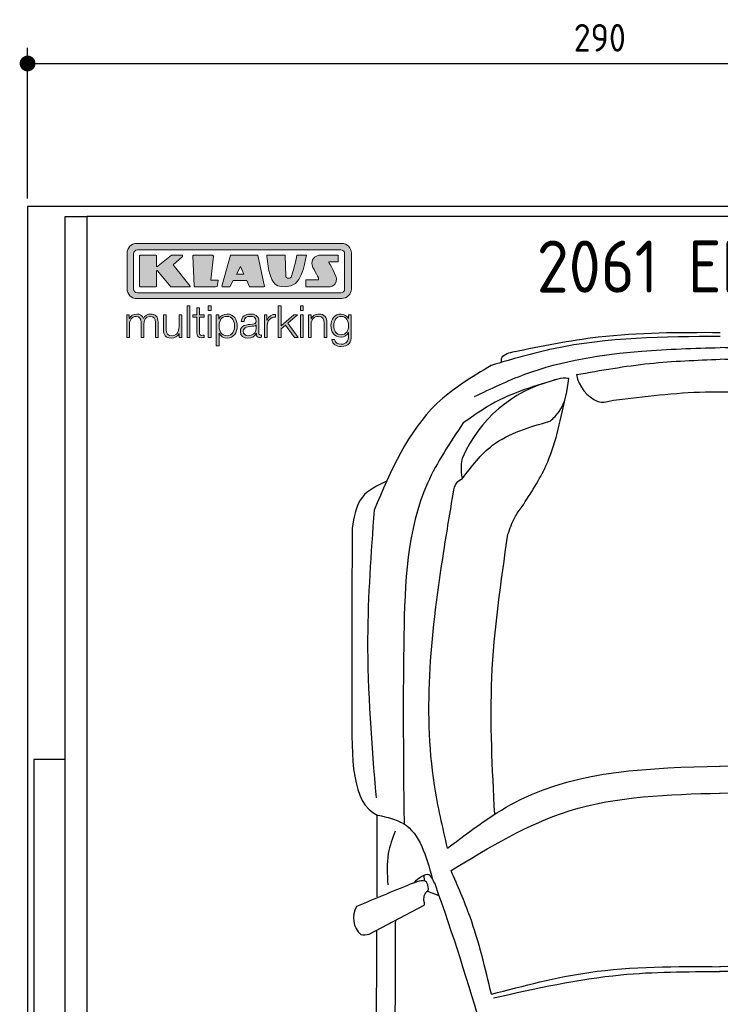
# Model space of a CAD drawing. Header units: millimetres. Extents: x -20 to 3411, y -1009 to 5673.
# Tile 2 of 3: x -20 to 1755, y 3179 to 5673. Entities that reach past the tile are written whole.
import ezdxf

# ---------------------------------------------------------------- set-up
doc = ezdxf.new("R2010")
doc.units = ezdxf.units.MM
for name, color, linetype in [('4', 3, 'Continuous'), ('5', 3, 'Continuous'), ('Car', 10, 'Continuous'), ('Logo', 7, 'Continuous')]:
    doc.layers.add(name, color=color, linetype=linetype)
doc.styles.get("Standard").update_dxf_attribs({"font": 'ISOCP.SHX'})
doc.dimstyles.new('GEN-ISO', dxfattribs={"dimscale": 20, "dimtxt": 3.5, "dimasz": 2, "dimexe": 2, "dimexo": 1, "dimgap": 1.5, "dimtad": 1, "dimdec": 1, "dimdsep": 46, "dimtxsty": 'STANDARD', "dimblk": 'PUNKT', "dimcen": 2, "dimclrd": 256, "dimclre": 256, "dimclrt": 2, "dimadec": 0, "dimazin": 0, "dimtp": 0.1, "dimtm": 0.1, "dimtfac": 0.71, "dimtdec": 1, "dimtmove": 2, "dimatfit": 3, "dimldrblk": 'PUNKT', "dimfxl": 1, "dimtolj": 1, "dimarcsym": 0})

# ---------------------------------------------------------------- blocks, each defined once
blk = doc.blocks.new('PUNKT')
at = {"layer": '4', "color": 0, "linetype": 'ByBlock'}
blk.add_line((-0.5, 0), (-1, 0), dxfattribs=at)
at = {"layer": '4', "color": 0, "linetype": 'ByBlock', "const_width": 0.5}
blk.add_lwpolyline([(-0.25, 0, 1), (0.25, 0, 1)], format="xyb", close=True, dxfattribs=at)
blk = doc.blocks.new('*D3')
at = {"layer": '5', "lineweight": -2}
for p, q in [((0, 5220), (0, 5602.1)), ((2900, 5220), (2900, 5602.1)), ((40, 5562.1), (2860, 5562.1))]:
    blk.add_line(p, q, dxfattribs=at)
at = {"layer": 'DEFPOINTS', "color": 0}
for p in [(2900, 5562.1), (0, 5200), (2900, 5200)]:
    blk.add_point(p, dxfattribs=at)
at = {"layer": '5', "lineweight": -2, "xscale": 40, "yscale": 40, "zscale": 40, "rotation": 180}
blk.add_blockref('PUNKT', (0, 5562.1), dxfattribs=at)
at = {"layer": '5', "lineweight": -2, "xscale": 40, "yscale": 40, "zscale": 40}
blk.add_blockref('PUNKT', (2900, 5562.1), dxfattribs=at)
at = {"layer": '5', "color": 2, "insert": (1450, 5627.1), "char_height": 70, "attachment_point": 5}
blk.add_mtext('290', dxfattribs=at)
blk = doc.blocks.new('KLAUS')
at = {"layer": 'Logo'}
h = blk.add_hatch(color=8, dxfattribs=at)
h.dxf.hatch_style = 2
edge = h.paths.add_edge_path()
edge.add_spline(control_points=[(3.6, 29.09), (2.88, 29.09), (2.3, 28.51), (2.3, 27.8), (2.3, 27.8), (2.3, 16.11), (2.3, 16.11), (2.3, 15.39), (2.88, 14.81), (3.6, 14.81), (3.6, 14.81), (71.16, 14.81), (71.16, 14.81), (71.88, 14.81), (72.46, 15.39), (72.46, 16.11), (72.46, 16.11), (72.46, 27.8), (72.46, 27.8), (72.46, 28.51), (71.88, 29.09), (71.16, 29.09), (71.16, 29.09), (3.6, 29.09), (3.6, 29.09), (3.6, 29.09), (3.6, 29.09), (3.6, 29.09)], knot_values=[0, 0, 0, 0, 1, 1, 1, 2, 2, 2, 3, 3, 3, 4, 4, 4, 5, 5, 5, 6, 6, 6, 7, 7, 7, 8, 8, 8, 9, 9, 9, 9], degree=3, periodic=0)
edge = h.paths.add_edge_path()
edge.add_spline(control_points=[(3.35, 31.23), (3.35, 31.23), (71.47, 31.23), (71.47, 31.23), (73.26, 31.23), (74.71, 29.77), (74.71, 27.99), (74.71, 27.99), (74.71, 16.17), (74.71, 16.17), (74.71, 14.38), (73.26, 12.93), (71.47, 12.93), (71.47, 12.93), (3.35, 12.93), (3.35, 12.93), (1.56, 12.93), (0.11, 14.38), (0.11, 16.17), (0.11, 16.17), (0.11, 27.99), (0.11, 27.99), (0.11, 29.77), (1.56, 31.23), (3.35, 31.23), (3.35, 31.23), (3.35, 31.23), (3.35, 31.23)], knot_values=[0, 0, 0, 0, 1, 1, 1, 2, 2, 2, 3, 3, 3, 4, 4, 4, 5, 5, 5, 6, 6, 6, 7, 7, 7, 8, 8, 8, 9, 9, 9, 9], degree=3, periodic=0)
h = blk.add_hatch(color=8, dxfattribs=at)
h.dxf.hatch_style = 2
edge = h.paths.add_edge_path()
edge.add_spline(control_points=[(4.5, 27.33), (4.5, 27.33), (9.7, 27.33), (9.7, 27.33), (9.84, 27.33), (9.96, 27.22), (9.96, 27.08), (9.96, 27.08), (9.96, 23.69), (9.96, 23.69), (9.96, 23.69), (9.94, 23.64), (10.04, 23.59), (10.14, 23.53), (10.2, 23.57), (10.2, 23.57), (10.2, 23.57), (10.51, 23.75), (10.51, 23.75), (10.51, 23.75), (14.94, 27.33), (14.94, 27.33), (14.94, 27.33), (18.41, 27.33), (18.41, 27.33), (18.41, 27.33), (18.49, 27.33), (18.56, 27.2), (18.65, 27.04), (18.53, 26.91), (18.53, 26.91), (18.53, 26.91), (15.49, 24.11), (15.49, 24.11), (15.49, 24.11), (21.14, 17.06), (21.14, 17.06), (21.14, 17.06), (21.13, 16.91), (21.13, 16.91), (21.08, 16.84), (20.99, 16.82), (20.99, 16.82), (20.99, 16.82), (14.7, 16.82), (14.7, 16.82), (14.7, 16.82), (10.26, 22.17), (10.26, 22.17), (10.26, 22.17), (10.19, 22.24), (10.08, 22.21), (9.97, 22.18), (9.96, 22.11), (9.96, 22.11), (9.96, 22.11), (9.96, 17.08), (9.96, 17.08), (9.96, 16.94), (9.84, 16.82), (9.7, 16.82), (9.7, 16.82), (4.5, 16.82), (4.5, 16.82), (4.36, 16.82), (4.25, 16.94), (4.25, 17.08), (4.25, 17.08), (4.25, 27.08), (4.25, 27.08), (4.25, 27.22), (4.36, 27.33), (4.5, 27.33), (4.5, 27.33), (4.5, 27.33), (4.5, 27.33)], knot_values=[0, 0, 0, 0, 1, 1, 1, 2, 2, 2, 3, 3, 3, 4, 4, 4, 5, 5, 5, 6, 6, 6, 7, 7, 7, 8, 8, 8, 9, 9, 9, 10, 10, 10, 11, 11, 11, 12, 12, 12, 13, 13, 13, 14, 14, 14, 15, 15, 15, 16, 16, 16, 17, 17, 17, 18, 18, 18, 19, 19, 19, 20, 20, 20, 21, 21, 21, 22, 22, 22, 23, 23, 23, 24, 24, 24, 25, 25, 25, 25], degree=3, periodic=0)
h = blk.add_hatch(color=8, dxfattribs=at)
h.dxf.hatch_style = 2
h.paths.add_polyline_path([(22.42, 17.06), (21.97, 27.15), (22.24, 27.33), (28.55, 27.33), (28.86, 26.97), (28.01, 19.08), (30.26, 19.07), (30.44, 18.95), (30.08, 16.95), (29.49, 16.82), (22.6, 16.82)])
h = blk.add_hatch(color=8, dxfattribs=at)
h.paths.add_polyline_path([(36.52, 21.01), (38.93, 21.01), (37.87, 23.57)])
h.paths.add_polyline_path([(34.52, 27.33), (43.65, 27.33), (45.76, 16.94), (45.57, 16.82), (40.83, 16.82), (39.89, 18.95), (35.42, 18.95), (34.27, 16.82), (31.78, 16.82), (31.66, 17)])
h = blk.add_hatch(color=8, dxfattribs=at)
h.dxf.hatch_style = 2
edge = h.paths.add_edge_path()
edge.add_spline(control_points=[(52.69, 27.32), (52.69, 27.32), (52.88, 20.14), (52.88, 20.14), (53.01, 19.89), (53.2, 19.77), (53.43, 19.71), (53.91, 19.59), (54.43, 19.57), (54.64, 20.03), (55.23, 21.34), (56.27, 25.45), (56.6, 27.33), (56.6, 27.33), (59.77, 27.33), (59.77, 27.33), (58.77, 23.9), (58.56, 16.82), (52.63, 16.76), (48.72, 16.72), (48.01, 19.35), (47.27, 22.24), (46.89, 23.68), (46.54, 27.33), (46.54, 27.33), (46.54, 27.33), (52.69, 27.32), (52.69, 27.32), (52.69, 27.32), (52.69, 27.32), (52.69, 27.32)], knot_values=[0, 0, 0, 0, 1, 1, 1, 2, 2, 2, 3, 3, 3, 4, 4, 4, 5, 5, 5, 6, 6, 6, 7, 7, 7, 8, 8, 8, 9, 9, 9, 10, 10, 10, 10], degree=3, periodic=0)
h = blk.add_hatch(color=8, dxfattribs=at)
h.dxf.hatch_style = 2
edge = h.paths.add_edge_path()
edge.add_spline(control_points=[(64.46, 27.33), (64.46, 27.33), (70.31, 27.33), (70.31, 27.33), (70.31, 26.52), (70.31, 26.02), (70.31, 25.12), (70.31, 25.12), (67.3, 25.12), (67.3, 25.12), (67.24, 25.04), (67.25, 25.11), (67.25, 24.91), (67.25, 24.88), (69.73, 20.38), (69.73, 19.57), (69.73, 16.4), (67.22, 16.81), (65.9, 16.82), (65.9, 16.82), (59.59, 16.82), (59.59, 16.82), (59.59, 17.76), (59.59, 18.23), (59.59, 19.14), (59.59, 19.14), (63.75, 19.14), (63.75, 19.14), (63.82, 19.22), (63.81, 19.11), (63.81, 19.31), (63.81, 20.32), (61.58, 23.06), (61.58, 24.63), (61.58, 26.33), (62.83, 27.34), (64.46, 27.33), (64.46, 27.33), (64.46, 27.33), (64.46, 27.33)], knot_values=[0, 0, 0, 0, 1, 1, 1, 2, 2, 2, 3, 3, 3, 4, 4, 4, 5, 5, 5, 6, 6, 6, 7, 7, 7, 8, 8, 8, 9, 9, 9, 10, 10, 10, 11, 11, 11, 12, 12, 12, 13, 13, 13, 13], degree=3, periodic=0)
h = blk.add_hatch(color=30, dxfattribs=at)
h.dxf.hatch_style = 2
h.paths.add_polyline_path([(20.07, 0), (20.99, 0), (20.99, 10.45), (20.07, 10.45)])
h = blk.add_hatch(color=30, dxfattribs=at)
h.dxf.hatch_style = 2
edge = h.paths.add_edge_path()
edge.add_spline(control_points=[(24.22, 9.82), (24.22, 9.82), (23.3, 9.82), (23.3, 9.82), (23.3, 9.82), (23.3, 7.55), (23.3, 7.55), (23.3, 7.55), (21.98, 7.55), (21.98, 7.55), (21.98, 7.55), (21.98, 6.78), (21.98, 6.78), (21.98, 6.78), (23.3, 6.78), (23.3, 6.78), (23.3, 6.78), (23.3, 1.61), (23.3, 1.61), (23.28, 0.32), (23.71, -0.09), (24.94, -0.09), (25.22, -0.09), (25.48, -0.06), (25.76, -0.06), (25.76, -0.06), (25.76, 0.73), (25.76, 0.73), (25.5, 0.7), (25.23, 0.69), (24.97, 0.69), (24.31, 0.73), (24.22, 1.08), (24.22, 1.68), (24.22, 1.68), (24.22, 6.78), (24.22, 6.78), (24.22, 6.78), (25.76, 6.78), (25.76, 6.78), (25.76, 6.78), (25.76, 7.55), (25.76, 7.55), (25.76, 7.55), (24.22, 7.55), (24.22, 7.55), (24.22, 7.55), (24.22, 9.82), (24.22, 9.82), (24.22, 9.82), (24.22, 9.82), (24.22, 9.82)], knot_values=[0, 0, 0, 0, 1, 1, 1, 2, 2, 2, 3, 3, 3, 4, 4, 4, 5, 5, 5, 6, 6, 6, 7, 7, 7, 8, 8, 8, 9, 9, 9, 10, 10, 10, 11, 11, 11, 12, 12, 12, 13, 13, 13, 14, 14, 14, 15, 15, 15, 16, 16, 16, 17, 17, 17, 17], degree=3, periodic=0)
h = blk.add_hatch(color=30, dxfattribs=at)
h.paths.add_polyline_path([(27.1, 0), (28.03, 0), (28.03, 7.55), (27.1, 7.55)])
h.paths.add_polyline_path([(27.1, 8.98), (28.03, 8.98), (28.03, 10.45), (27.1, 10.45)])
h = blk.add_hatch(color=30, dxfattribs=at)
h.dxf.hatch_style = 2
h.paths.add_polyline_path([(50.4, 0), (51.32, 0), (51.32, 2.87), (52.82, 4.11), (55.8, 0), (56.96, 0), (53.52, 4.76), (56.74, 7.55), (55.51, 7.55), (51.32, 3.89), (51.32, 10.45), (50.4, 10.45)])
h = blk.add_hatch(color=30, dxfattribs=at)
h.paths.add_polyline_path([(57.74, 0), (58.66, 0), (58.66, 7.55), (57.74, 7.55)])
h.paths.add_polyline_path([(57.74, 8.98), (58.66, 8.98), (58.66, 10.45), (57.74, 10.45)])
h = blk.add_hatch(color=30, dxfattribs=at)
h.dxf.hatch_style = 2
edge = h.paths.add_edge_path()
edge.add_spline(control_points=[(0, 0), (0, 0), (0.92, 0), (0.92, 0), (0.92, 0), (0.92, 4.22), (0.92, 4.22), (0.94, 5.8), (1.58, 7), (3.18, 7), (4.35, 7), (4.77, 6.15), (4.76, 5.12), (4.76, 5.12), (4.76, 0), (4.76, 0), (4.76, 0), (5.68, 0), (5.68, 0), (5.68, 0), (5.68, 4.27), (5.68, 4.27), (5.68, 5.68), (6.14, 7), (7.73, 7), (9.05, 7), (9.52, 6.32), (9.52, 5.08), (9.52, 5.08), (9.52, 0), (9.52, 0), (9.52, 0), (10.44, 0), (10.44, 0), (10.44, 0), (10.44, 5.12), (10.44, 5.12), (10.44, 6.91), (9.59, 7.77), (7.94, 7.77), (6.94, 7.77), (5.99, 7.29), (5.54, 6.3), (5.26, 7.29), (4.36, 7.77), (3.37, 7.77), (2.17, 7.77), (1.38, 7.19), (0.89, 6.28), (0.89, 6.28), (0.85, 6.28), (0.85, 6.28), (0.85, 6.28), (0.85, 7.55), (0.85, 7.55), (0.85, 7.55), (0, 7.55), (0, 7.55), (0, 7.55), (0, 0), (0, 0), (0, 0), (0, 0), (0, 0)], knot_values=[0, 0, 0, 0, 1, 1, 1, 2, 2, 2, 3, 3, 3, 4, 4, 4, 5, 5, 5, 6, 6, 6, 7, 7, 7, 8, 8, 8, 9, 9, 9, 10, 10, 10, 11, 11, 11, 12, 12, 12, 13, 13, 13, 14, 14, 14, 15, 15, 15, 16, 16, 16, 17, 17, 17, 18, 18, 18, 19, 19, 19, 20, 20, 20, 21, 21, 21, 21], degree=3, periodic=0)
h = blk.add_hatch(color=30, dxfattribs=at)
h.dxf.hatch_style = 2
edge = h.paths.add_edge_path()
edge.add_spline(control_points=[(18.31, 7.55), (18.31, 7.55), (17.39, 7.55), (17.39, 7.55), (17.39, 7.55), (17.39, 3.59), (17.39, 3.59), (17.39, 2.05), (16.7, 0.56), (15.12, 0.56), (13.66, 0.56), (13.15, 1.27), (13.1, 2.64), (13.1, 2.64), (13.1, 7.55), (13.1, 7.55), (13.1, 7.55), (12.18, 7.55), (12.18, 7.55), (12.18, 7.55), (12.18, 2.65), (12.18, 2.65), (12.18, 0.89), (12.93, -0.22), (14.83, -0.22), (15.96, -0.22), (16.95, 0.35), (17.44, 1.36), (17.44, 1.36), (17.47, 1.36), (17.47, 1.36), (17.47, 1.36), (17.47, 0), (17.47, 0), (17.47, 0), (18.31, 0), (18.31, 0), (18.31, 0), (18.31, 7.55), (18.31, 7.55), (18.31, 7.55), (18.31, 7.55), (18.31, 7.55)], knot_values=[0, 0, 0, 0, 1, 1, 1, 2, 2, 2, 3, 3, 3, 4, 4, 4, 5, 5, 5, 6, 6, 6, 7, 7, 7, 8, 8, 8, 9, 9, 9, 10, 10, 10, 11, 11, 11, 12, 12, 12, 13, 13, 13, 14, 14, 14, 14], degree=3, periodic=0)
h = blk.add_hatch(color=30, dxfattribs=at)
edge = h.paths.add_edge_path()
edge.add_spline(control_points=[(35.84, 3.78), (35.84, 2.21), (35.12, 0.56), (33.37, 0.56), (31.4, 0.56), (30.72, 2.21), (30.72, 3.78), (30.72, 5.49), (31.33, 7), (33.37, 7), (35.12, 7), (35.84, 5.34), (35.84, 3.78), (35.84, 3.78), (35.84, 3.78), (35.84, 3.78)], knot_values=[0, 0, 0, 0, 1, 1, 1, 2, 2, 2, 3, 3, 3, 4, 4, 4, 5, 5, 5, 5], degree=3, periodic=0)
edge = h.paths.add_edge_path()
edge.add_spline(control_points=[(29.79, -2.8), (29.79, -2.8), (30.72, -2.8), (30.72, -2.8), (30.72, -2.8), (30.72, 1.43), (30.72, 1.43), (30.72, 1.43), (30.74, 1.43), (30.74, 1.43), (31.14, 0.35), (32.24, -0.22), (33.37, -0.22), (35.66, -0.22), (36.76, 1.64), (36.76, 3.78), (36.76, 5.91), (35.66, 7.77), (33.37, 7.77), (32.15, 7.77), (31.1, 7.14), (30.67, 6.12), (30.67, 6.12), (30.64, 6.12), (30.64, 6.12), (30.64, 6.12), (30.64, 7.55), (30.64, 7.55), (30.64, 7.55), (29.79, 7.55), (29.79, 7.55), (29.79, 7.55), (29.79, -2.8), (29.79, -2.8), (29.79, -2.8), (29.79, -2.8), (29.79, -2.8)], knot_values=[0, 0, 0, 0, 1, 1, 1, 2, 2, 2, 3, 3, 3, 4, 4, 4, 5, 5, 5, 6, 6, 6, 7, 7, 7, 8, 8, 8, 9, 9, 9, 10, 10, 10, 11, 11, 11, 12, 12, 12, 12], degree=3, periodic=0)
h = blk.add_hatch(color=30, dxfattribs=at)
edge = h.paths.add_edge_path()
edge.add_spline(control_points=[(43.03, 2.93), (43.04, 1.45), (41.8, 0.56), (40.39, 0.56), (39.53, 0.56), (38.71, 1.13), (38.71, 2.05), (38.71, 3.53), (40.66, 3.51), (42.22, 3.79), (42.47, 3.84), (42.88, 3.91), (43, 4.13), (43, 4.13), (43.03, 4.13), (43.03, 4.13), (43.03, 4.13), (43.03, 2.93), (43.03, 2.93), (43.03, 2.93), (43.03, 2.93), (43.03, 2.93)], knot_values=[0, 0, 0, 0, 1, 1, 1, 2, 2, 2, 3, 3, 3, 4, 4, 4, 5, 5, 5, 6, 6, 6, 7, 7, 7, 7], degree=3, periodic=0)
edge = h.paths.add_edge_path()
edge.add_spline(control_points=[(39.03, 5.24), (39.06, 6.47), (39.91, 7), (41.05, 7), (42.14, 7), (43.03, 6.69), (43.03, 5.45), (43.03, 4.61), (42.6, 4.51), (41.84, 4.42), (39.85, 4.19), (37.79, 4.11), (37.79, 1.99), (37.79, 0.47), (38.93, -0.22), (40.32, -0.22), (41.77, -0.22), (42.43, 0.34), (43.07, 1.32), (43.07, 1.32), (43.1, 1.32), (43.1, 1.32), (43.1, 0.53), (43.25, 0), (44.19, 0), (44.43, 0), (44.58, 0.01), (44.79, 0.06), (44.79, 0.06), (44.79, 0.83), (44.79, 0.83), (44.71, 0.81), (44.6, 0.78), (44.49, 0.78), (44.13, 0.78), (43.95, 0.98), (43.95, 1.33), (43.95, 1.33), (43.95, 5.34), (43.95, 5.34), (43.95, 7.36), (42.5, 7.77), (41.17, 7.77), (39.44, 7.77), (38.2, 7.01), (38.11, 5.24), (38.11, 5.24), (39.03, 5.24), (39.03, 5.24), (39.03, 5.24), (39.03, 5.24), (39.03, 5.24)], knot_values=[0, 0, 0, 0, 1, 1, 1, 2, 2, 2, 3, 3, 3, 4, 4, 4, 5, 5, 5, 6, 6, 6, 7, 7, 7, 8, 8, 8, 9, 9, 9, 10, 10, 10, 11, 11, 11, 12, 12, 12, 13, 13, 13, 14, 14, 14, 15, 15, 15, 16, 16, 16, 17, 17, 17, 17], degree=3, periodic=0)
h = blk.add_hatch(color=30, dxfattribs=at)
h.dxf.hatch_style = 2
edge = h.paths.add_edge_path()
edge.add_spline(control_points=[(45.79, 0), (45.79, 0), (46.71, 0), (46.71, 0), (46.71, 0), (46.71, 4.03), (46.71, 4.03), (46.71, 5.59), (47.85, 6.82), (49.52, 6.73), (49.52, 6.73), (49.52, 7.66), (49.52, 7.66), (48.16, 7.72), (47.14, 7), (46.67, 5.78), (46.67, 5.78), (46.64, 5.78), (46.64, 5.78), (46.64, 5.78), (46.64, 7.55), (46.64, 7.55), (46.64, 7.55), (45.79, 7.55), (45.79, 7.55), (45.79, 7.55), (45.79, 0), (45.79, 0), (45.79, 0), (45.79, 0), (45.79, 0)], knot_values=[0, 0, 0, 0, 1, 1, 1, 2, 2, 2, 3, 3, 3, 4, 4, 4, 5, 5, 5, 6, 6, 6, 7, 7, 7, 8, 8, 8, 9, 9, 9, 10, 10, 10, 10], degree=3, periodic=0)
h = blk.add_hatch(color=30, dxfattribs=at)
h.dxf.hatch_style = 2
edge = h.paths.add_edge_path()
edge.add_spline(control_points=[(60.41, 0), (60.41, 0), (61.33, 0), (61.33, 0), (61.33, 0), (61.33, 4.41), (61.33, 4.41), (61.36, 5.89), (62.24, 7), (63.7, 7), (65.2, 7), (65.62, 6.02), (65.62, 4.71), (65.62, 4.71), (65.62, 0), (65.62, 0), (65.62, 0), (66.54, 0), (66.54, 0), (66.54, 0), (66.54, 4.86), (66.54, 4.86), (66.54, 6.66), (65.9, 7.77), (63.78, 7.77), (62.71, 7.77), (61.7, 7.16), (61.36, 6.25), (61.36, 6.25), (61.33, 6.25), (61.33, 6.25), (61.33, 6.25), (61.33, 7.55), (61.33, 7.55), (61.33, 7.55), (60.41, 7.55), (60.41, 7.55), (60.41, 7.55), (60.41, 0), (60.41, 0), (60.41, 0), (60.41, 0), (60.41, 0)], knot_values=[0, 0, 0, 0, 1, 1, 1, 2, 2, 2, 3, 3, 3, 4, 4, 4, 5, 5, 5, 6, 6, 6, 7, 7, 7, 8, 8, 8, 9, 9, 9, 10, 10, 10, 11, 11, 11, 12, 12, 12, 13, 13, 13, 14, 14, 14, 14], degree=3, periodic=0)
h = blk.add_hatch(color=30, dxfattribs=at)
edge = h.paths.add_edge_path()
edge.add_spline(control_points=[(71.32, 0.86), (69.62, 0.86), (68.83, 2.34), (68.83, 3.86), (68.83, 5.43), (69.56, 7), (71.32, 7), (73.06, 7), (73.75, 5.34), (73.75, 3.86), (73.75, 2.33), (72.91, 0.86), (71.32, 0.86), (71.32, 0.86), (71.32, 0.86), (71.32, 0.86)], knot_values=[0, 0, 0, 0, 1, 1, 1, 2, 2, 2, 3, 3, 3, 4, 4, 4, 5, 5, 5, 5], degree=3, periodic=0)
edge = h.paths.add_edge_path()
edge.add_spline(control_points=[(74.67, 7.55), (74.67, 7.55), (73.75, 7.55), (73.75, 7.55), (73.75, 7.55), (73.75, 6.25), (73.75, 6.25), (73.75, 6.25), (73.72, 6.25), (73.72, 6.25), (73.35, 7.09), (72.41, 7.77), (71.32, 7.77), (69.13, 7.77), (67.9, 6.05), (67.9, 3.97), (67.9, 1.82), (68.9, 0.09), (71.32, 0.09), (72.4, 0.09), (73.29, 0.72), (73.72, 1.64), (73.72, 1.64), (73.75, 1.64), (73.75, 1.64), (73.75, 1.64), (73.75, 0.61), (73.75, 0.61), (73.75, -1.23), (73.01, -2.24), (71.32, -2.24), (70.29, -2.24), (69.31, -1.85), (69.1, -0.73), (69.1, -0.73), (68.18, -0.73), (68.18, -0.73), (68.31, -2.34), (69.81, -3.02), (71.32, -3.02), (73.79, -3.02), (74.65, -1.64), (74.67, 0.61), (74.67, 0.61), (74.67, 7.55), (74.67, 7.55), (74.67, 7.55), (74.67, 7.55), (74.67, 7.55)], knot_values=[0, 0, 0, 0, 1, 1, 1, 2, 2, 2, 3, 3, 3, 4, 4, 4, 5, 5, 5, 6, 6, 6, 7, 7, 7, 8, 8, 8, 9, 9, 9, 10, 10, 10, 11, 11, 11, 12, 12, 12, 13, 13, 13, 14, 14, 14, 15, 15, 15, 16, 16, 16, 16], degree=3, periodic=0)
at = {"layer": 'Logo', "lineweight": 0}
for points in [[(22.42, 17.06), (21.97, 27.15), (22.24, 27.33), (28.55, 27.33), (28.86, 26.97), (28.01, 19.08), (30.26, 19.07), (30.44, 18.95), (30.08, 16.95), (29.49, 16.82), (22.6, 16.82), (22.42, 17.06), (22.42, 17.06)], [(34.52, 27.33), (43.65, 27.33), (45.76, 16.94), (45.57, 16.82), (40.83, 16.82), (39.89, 18.95), (35.42, 18.95), (34.27, 16.82), (31.78, 16.82), (31.66, 17), (34.52, 27.33), (34.52, 27.33)], [(36.52, 21.01), (38.93, 21.01), (37.87, 23.57), (36.52, 21.01), (36.52, 21.01)], [(20.07, 0), (20.99, 0), (20.99, 10.45), (20.07, 10.45), (20.07, 0), (20.07, 0)], [(27.1, 8.98), (28.03, 8.98), (28.03, 10.45), (27.1, 10.45), (27.1, 8.98), (27.1, 8.98)], [(50.4, 0), (51.32, 0), (51.32, 2.87), (52.82, 4.11), (55.8, 0), (56.96, 0), (53.52, 4.76), (56.74, 7.55), (55.51, 7.55), (51.32, 3.89), (51.32, 10.45), (50.4, 10.45), (50.4, 0), (50.4, 0)], [(57.74, 8.98), (58.66, 8.98), (58.66, 10.45), (57.74, 10.45), (57.74, 8.98), (57.74, 8.98)], [(27.1, 0), (28.03, 0), (28.03, 7.55), (27.1, 7.55), (27.1, 0), (27.1, 0)], [(57.74, 0), (58.66, 0), (58.66, 7.55), (57.74, 7.55), (57.74, 0), (57.74, 0)]]:
    blk.add_lwpolyline(points, dxfattribs=at)
for points, knots in [([(3.35, 31.23), (3.35, 31.23), (71.47, 31.23), (71.47, 31.23), (73.26, 31.23), (74.71, 29.77), (74.71, 27.99), (74.71, 27.99), (74.71, 16.17), (74.71, 16.17), (74.71, 14.38), (73.26, 12.93), (71.47, 12.93), (71.47, 12.93), (3.35, 12.93), (3.35, 12.93), (1.56, 12.93), (0.11, 14.38), (0.11, 16.17), (0.11, 16.17), (0.11, 27.99), (0.11, 27.99), (0.11, 29.77), (1.56, 31.23), (3.35, 31.23), (3.35, 31.23), (3.35, 31.23), (3.35, 31.23)], [0, 0, 0, 0, 1, 1, 1, 2, 2, 2, 3, 3, 3, 4, 4, 4, 5, 5, 5, 6, 6, 6, 7, 7, 7, 8, 8, 8, 9, 9, 9, 9]), ([(3.6, 29.09), (2.88, 29.09), (2.3, 28.51), (2.3, 27.8), (2.3, 27.8), (2.3, 16.11), (2.3, 16.11), (2.3, 15.39), (2.88, 14.81), (3.6, 14.81), (3.6, 14.81), (71.16, 14.81), (71.16, 14.81), (71.88, 14.81), (72.46, 15.39), (72.46, 16.11), (72.46, 16.11), (72.46, 27.8), (72.46, 27.8), (72.46, 28.51), (71.88, 29.09), (71.16, 29.09), (71.16, 29.09), (3.6, 29.09), (3.6, 29.09), (3.6, 29.09), (3.6, 29.09), (3.6, 29.09)], [0, 0, 0, 0, 1, 1, 1, 2, 2, 2, 3, 3, 3, 4, 4, 4, 5, 5, 5, 6, 6, 6, 7, 7, 7, 8, 8, 8, 9, 9, 9, 9]), ([(4.5, 27.33), (4.5, 27.33), (9.7, 27.33), (9.7, 27.33), (9.84, 27.33), (9.96, 27.22), (9.96, 27.08), (9.96, 27.08), (9.96, 23.69), (9.96, 23.69), (9.96, 23.69), (9.94, 23.64), (10.04, 23.59), (10.14, 23.53), (10.2, 23.57), (10.2, 23.57), (10.2, 23.57), (10.51, 23.75), (10.51, 23.75), (10.51, 23.75), (14.94, 27.33), (14.94, 27.33), (14.94, 27.33), (18.41, 27.33), (18.41, 27.33), (18.41, 27.33), (18.49, 27.33), (18.56, 27.2), (18.65, 27.04), (18.53, 26.91), (18.53, 26.91), (18.53, 26.91), (15.49, 24.11), (15.49, 24.11), (15.49, 24.11), (21.14, 17.06), (21.14, 17.06), (21.14, 17.06), (21.13, 16.91), (21.13, 16.91), (21.08, 16.84), (20.99, 16.82), (20.99, 16.82), (20.99, 16.82), (14.7, 16.82), (14.7, 16.82), (14.7, 16.82), (10.26, 22.17), (10.26, 22.17), (10.26, 22.17), (10.19, 22.24), (10.08, 22.21), (9.97, 22.18), (9.96, 22.11), (9.96, 22.11), (9.96, 22.11), (9.96, 17.08), (9.96, 17.08), (9.96, 16.94), (9.84, 16.82), (9.7, 16.82), (9.7, 16.82), (4.5, 16.82), (4.5, 16.82), (4.36, 16.82), (4.25, 16.94), (4.25, 17.08), (4.25, 17.08), (4.25, 27.08), (4.25, 27.08), (4.25, 27.22), (4.36, 27.33), (4.5, 27.33), (4.5, 27.33), (4.5, 27.33), (4.5, 27.33)], [0, 0, 0, 0, 1, 1, 1, 2, 2, 2, 3, 3, 3, 4, 4, 4, 5, 5, 5, 6, 6, 6, 7, 7, 7, 8, 8, 8, 9, 9, 9, 10, 10, 10, 11, 11, 11, 12, 12, 12, 13, 13, 13, 14, 14, 14, 15, 15, 15, 16, 16, 16, 17, 17, 17, 18, 18, 18, 19, 19, 19, 20, 20, 20, 21, 21, 21, 22, 22, 22, 23, 23, 23, 24, 24, 24, 25, 25, 25, 25]), ([(52.69, 27.32), (52.69, 27.32), (52.88, 20.14), (52.88, 20.14), (53.01, 19.89), (53.2, 19.77), (53.43, 19.71), (53.91, 19.59), (54.43, 19.57), (54.64, 20.03), (55.23, 21.34), (56.27, 25.45), (56.6, 27.33), (56.6, 27.33), (59.77, 27.33), (59.77, 27.33), (58.77, 23.9), (58.56, 16.82), (52.63, 16.76), (48.72, 16.72), (48.01, 19.35), (47.27, 22.24), (46.89, 23.68), (46.54, 27.33), (46.54, 27.33), (46.54, 27.33), (52.69, 27.32), (52.69, 27.32), (52.69, 27.32), (52.69, 27.32), (52.69, 27.32)], [0, 0, 0, 0, 1, 1, 1, 2, 2, 2, 3, 3, 3, 4, 4, 4, 5, 5, 5, 6, 6, 6, 7, 7, 7, 8, 8, 8, 9, 9, 9, 10, 10, 10, 10]), ([(64.46, 27.33), (64.46, 27.33), (70.31, 27.33), (70.31, 27.33), (70.31, 26.52), (70.31, 26.02), (70.31, 25.12), (70.31, 25.12), (67.3, 25.12), (67.3, 25.12), (67.24, 25.04), (67.25, 25.11), (67.25, 24.91), (67.25, 24.88), (69.73, 20.38), (69.73, 19.57), (69.73, 16.4), (67.22, 16.81), (65.9, 16.82), (65.9, 16.82), (59.59, 16.82), (59.59, 16.82), (59.59, 17.76), (59.59, 18.23), (59.59, 19.14), (59.59, 19.14), (63.75, 19.14), (63.75, 19.14), (63.82, 19.22), (63.81, 19.11), (63.81, 19.31), (63.81, 20.32), (61.58, 23.06), (61.58, 24.63), (61.58, 26.33), (62.83, 27.34), (64.46, 27.33), (64.46, 27.33), (64.46, 27.33), (64.46, 27.33)], [0, 0, 0, 0, 1, 1, 1, 2, 2, 2, 3, 3, 3, 4, 4, 4, 5, 5, 5, 6, 6, 6, 7, 7, 7, 8, 8, 8, 9, 9, 9, 10, 10, 10, 11, 11, 11, 12, 12, 12, 13, 13, 13, 13]), ([(24.22, 9.82), (24.22, 9.82), (23.3, 9.82), (23.3, 9.82), (23.3, 9.82), (23.3, 7.55), (23.3, 7.55), (23.3, 7.55), (21.98, 7.55), (21.98, 7.55), (21.98, 7.55), (21.98, 6.78), (21.98, 6.78), (21.98, 6.78), (23.3, 6.78), (23.3, 6.78), (23.3, 6.78), (23.3, 1.61), (23.3, 1.61), (23.28, 0.32), (23.71, -0.09), (24.94, -0.09), (25.22, -0.09), (25.48, -0.06), (25.76, -0.06), (25.76, -0.06), (25.76, 0.73), (25.76, 0.73), (25.5, 0.7), (25.23, 0.69), (24.97, 0.69), (24.31, 0.73), (24.22, 1.08), (24.22, 1.68), (24.22, 1.68), (24.22, 6.78), (24.22, 6.78), (24.22, 6.78), (25.76, 6.78), (25.76, 6.78), (25.76, 6.78), (25.76, 7.55), (25.76, 7.55), (25.76, 7.55), (24.22, 7.55), (24.22, 7.55), (24.22, 7.55), (24.22, 9.82), (24.22, 9.82), (24.22, 9.82), (24.22, 9.82), (24.22, 9.82)], [0, 0, 0, 0, 1, 1, 1, 2, 2, 2, 3, 3, 3, 4, 4, 4, 5, 5, 5, 6, 6, 6, 7, 7, 7, 8, 8, 8, 9, 9, 9, 10, 10, 10, 11, 11, 11, 12, 12, 12, 13, 13, 13, 14, 14, 14, 15, 15, 15, 16, 16, 16, 17, 17, 17, 17]), ([(0, 0), (0, 0), (0.92, 0), (0.92, 0), (0.92, 0), (0.92, 4.22), (0.92, 4.22), (0.94, 5.8), (1.58, 7), (3.18, 7), (4.35, 7), (4.77, 6.15), (4.76, 5.12), (4.76, 5.12), (4.76, 0), (4.76, 0), (4.76, 0), (5.68, 0), (5.68, 0), (5.68, 0), (5.68, 4.27), (5.68, 4.27), (5.68, 5.68), (6.14, 7), (7.73, 7), (9.05, 7), (9.52, 6.32), (9.52, 5.08), (9.52, 5.08), (9.52, 0), (9.52, 0), (9.52, 0), (10.44, 0), (10.44, 0), (10.44, 0), (10.44, 5.12), (10.44, 5.12), (10.44, 6.91), (9.59, 7.77), (7.94, 7.77), (6.94, 7.77), (5.99, 7.29), (5.54, 6.3), (5.26, 7.29), (4.36, 7.77), (3.37, 7.77), (2.17, 7.77), (1.38, 7.19), (0.89, 6.28), (0.89, 6.28), (0.85, 6.28), (0.85, 6.28), (0.85, 6.28), (0.85, 7.55), (0.85, 7.55), (0.85, 7.55), (0, 7.55), (0, 7.55), (0, 7.55), (0, 0), (0, 0), (0, 0), (0, 0), (0, 0)], [0, 0, 0, 0, 1, 1, 1, 2, 2, 2, 3, 3, 3, 4, 4, 4, 5, 5, 5, 6, 6, 6, 7, 7, 7, 8, 8, 8, 9, 9, 9, 10, 10, 10, 11, 11, 11, 12, 12, 12, 13, 13, 13, 14, 14, 14, 15, 15, 15, 16, 16, 16, 17, 17, 17, 18, 18, 18, 19, 19, 19, 20, 20, 20, 21, 21, 21, 21]), ([(18.31, 7.55), (18.31, 7.55), (17.39, 7.55), (17.39, 7.55), (17.39, 7.55), (17.39, 3.59), (17.39, 3.59), (17.39, 2.05), (16.7, 0.56), (15.12, 0.56), (13.66, 0.56), (13.15, 1.27), (13.1, 2.64), (13.1, 2.64), (13.1, 7.55), (13.1, 7.55), (13.1, 7.55), (12.18, 7.55), (12.18, 7.55), (12.18, 7.55), (12.18, 2.65), (12.18, 2.65), (12.18, 0.89), (12.93, -0.22), (14.83, -0.22), (15.96, -0.22), (16.95, 0.35), (17.44, 1.36), (17.44, 1.36), (17.47, 1.36), (17.47, 1.36), (17.47, 1.36), (17.47, 0), (17.47, 0), (17.47, 0), (18.31, 0), (18.31, 0), (18.31, 0), (18.31, 7.55), (18.31, 7.55), (18.31, 7.55), (18.31, 7.55), (18.31, 7.55)], [0, 0, 0, 0, 1, 1, 1, 2, 2, 2, 3, 3, 3, 4, 4, 4, 5, 5, 5, 6, 6, 6, 7, 7, 7, 8, 8, 8, 9, 9, 9, 10, 10, 10, 11, 11, 11, 12, 12, 12, 13, 13, 13, 14, 14, 14, 14]), ([(29.79, -2.8), (29.79, -2.8), (30.72, -2.8), (30.72, -2.8), (30.72, -2.8), (30.72, 1.43), (30.72, 1.43), (30.72, 1.43), (30.74, 1.43), (30.74, 1.43), (31.14, 0.35), (32.24, -0.22), (33.37, -0.22), (35.66, -0.22), (36.76, 1.64), (36.76, 3.78), (36.76, 5.91), (35.66, 7.77), (33.37, 7.77), (32.15, 7.77), (31.1, 7.14), (30.67, 6.12), (30.67, 6.12), (30.64, 6.12), (30.64, 6.12), (30.64, 6.12), (30.64, 7.55), (30.64, 7.55), (30.64, 7.55), (29.79, 7.55), (29.79, 7.55), (29.79, 7.55), (29.79, -2.8), (29.79, -2.8), (29.79, -2.8), (29.79, -2.8), (29.79, -2.8)], [0, 0, 0, 0, 1, 1, 1, 2, 2, 2, 3, 3, 3, 4, 4, 4, 5, 5, 5, 6, 6, 6, 7, 7, 7, 8, 8, 8, 9, 9, 9, 10, 10, 10, 11, 11, 11, 12, 12, 12, 12]), ([(35.84, 3.78), (35.84, 2.21), (35.12, 0.56), (33.37, 0.56), (31.4, 0.56), (30.72, 2.21), (30.72, 3.78), (30.72, 5.49), (31.33, 7), (33.37, 7), (35.12, 7), (35.84, 5.34), (35.84, 3.78), (35.84, 3.78), (35.84, 3.78), (35.84, 3.78)], [0, 0, 0, 0, 1, 1, 1, 2, 2, 2, 3, 3, 3, 4, 4, 4, 5, 5, 5, 5]), ([(39.03, 5.24), (39.06, 6.47), (39.91, 7), (41.05, 7), (42.14, 7), (43.03, 6.69), (43.03, 5.45), (43.03, 4.61), (42.6, 4.51), (41.84, 4.42), (39.85, 4.19), (37.79, 4.11), (37.79, 1.99), (37.79, 0.47), (38.93, -0.22), (40.32, -0.22), (41.77, -0.22), (42.43, 0.34), (43.07, 1.32), (43.07, 1.32), (43.1, 1.32), (43.1, 1.32), (43.1, 0.53), (43.25, 0), (44.19, 0), (44.43, 0), (44.58, 0.01), (44.79, 0.06), (44.79, 0.06), (44.79, 0.83), (44.79, 0.83), (44.71, 0.81), (44.6, 0.78), (44.49, 0.78), (44.13, 0.78), (43.95, 0.98), (43.95, 1.33), (43.95, 1.33), (43.95, 5.34), (43.95, 5.34), (43.95, 7.36), (42.5, 7.77), (41.17, 7.77), (39.44, 7.77), (38.2, 7.01), (38.11, 5.24), (38.11, 5.24), (39.03, 5.24), (39.03, 5.24), (39.03, 5.24), (39.03, 5.24), (39.03, 5.24)], [0, 0, 0, 0, 1, 1, 1, 2, 2, 2, 3, 3, 3, 4, 4, 4, 5, 5, 5, 6, 6, 6, 7, 7, 7, 8, 8, 8, 9, 9, 9, 10, 10, 10, 11, 11, 11, 12, 12, 12, 13, 13, 13, 14, 14, 14, 15, 15, 15, 16, 16, 16, 17, 17, 17, 17]), ([(45.79, 0), (45.79, 0), (46.71, 0), (46.71, 0), (46.71, 0), (46.71, 4.03), (46.71, 4.03), (46.71, 5.59), (47.85, 6.82), (49.52, 6.73), (49.52, 6.73), (49.52, 7.66), (49.52, 7.66), (48.16, 7.72), (47.14, 7), (46.67, 5.78), (46.67, 5.78), (46.64, 5.78), (46.64, 5.78), (46.64, 5.78), (46.64, 7.55), (46.64, 7.55), (46.64, 7.55), (45.79, 7.55), (45.79, 7.55), (45.79, 7.55), (45.79, 0), (45.79, 0), (45.79, 0), (45.79, 0), (45.79, 0)], [0, 0, 0, 0, 1, 1, 1, 2, 2, 2, 3, 3, 3, 4, 4, 4, 5, 5, 5, 6, 6, 6, 7, 7, 7, 8, 8, 8, 9, 9, 9, 10, 10, 10, 10]), ([(60.41, 0), (60.41, 0), (61.33, 0), (61.33, 0), (61.33, 0), (61.33, 4.41), (61.33, 4.41), (61.36, 5.89), (62.24, 7), (63.7, 7), (65.2, 7), (65.62, 6.02), (65.62, 4.71), (65.62, 4.71), (65.62, 0), (65.62, 0), (65.62, 0), (66.54, 0), (66.54, 0), (66.54, 0), (66.54, 4.86), (66.54, 4.86), (66.54, 6.66), (65.9, 7.77), (63.78, 7.77), (62.71, 7.77), (61.7, 7.16), (61.36, 6.25), (61.36, 6.25), (61.33, 6.25), (61.33, 6.25), (61.33, 6.25), (61.33, 7.55), (61.33, 7.55), (61.33, 7.55), (60.41, 7.55), (60.41, 7.55), (60.41, 7.55), (60.41, 0), (60.41, 0), (60.41, 0), (60.41, 0), (60.41, 0)], [0, 0, 0, 0, 1, 1, 1, 2, 2, 2, 3, 3, 3, 4, 4, 4, 5, 5, 5, 6, 6, 6, 7, 7, 7, 8, 8, 8, 9, 9, 9, 10, 10, 10, 11, 11, 11, 12, 12, 12, 13, 13, 13, 14, 14, 14, 14]), ([(74.67, 7.55), (74.67, 7.55), (73.75, 7.55), (73.75, 7.55), (73.75, 7.55), (73.75, 6.25), (73.75, 6.25), (73.75, 6.25), (73.72, 6.25), (73.72, 6.25), (73.35, 7.09), (72.41, 7.77), (71.32, 7.77), (69.13, 7.77), (67.9, 6.05), (67.9, 3.97), (67.9, 1.82), (68.9, 0.09), (71.32, 0.09), (72.4, 0.09), (73.29, 0.72), (73.72, 1.64), (73.72, 1.64), (73.75, 1.64), (73.75, 1.64), (73.75, 1.64), (73.75, 0.61), (73.75, 0.61), (73.75, -1.23), (73.01, -2.24), (71.32, -2.24), (70.29, -2.24), (69.31, -1.85), (69.1, -0.73), (69.1, -0.73), (68.18, -0.73), (68.18, -0.73), (68.31, -2.34), (69.81, -3.02), (71.32, -3.02), (73.79, -3.02), (74.65, -1.64), (74.67, 0.61), (74.67, 0.61), (74.67, 7.55), (74.67, 7.55), (74.67, 7.55), (74.67, 7.55), (74.67, 7.55)], [0, 0, 0, 0, 1, 1, 1, 2, 2, 2, 3, 3, 3, 4, 4, 4, 5, 5, 5, 6, 6, 6, 7, 7, 7, 8, 8, 8, 9, 9, 9, 10, 10, 10, 11, 11, 11, 12, 12, 12, 13, 13, 13, 14, 14, 14, 15, 15, 15, 16, 16, 16, 16]), ([(71.32, 0.86), (69.62, 0.86), (68.83, 2.34), (68.83, 3.86), (68.83, 5.43), (69.56, 7), (71.32, 7), (73.06, 7), (73.75, 5.34), (73.75, 3.86), (73.75, 2.33), (72.91, 0.86), (71.32, 0.86), (71.32, 0.86), (71.32, 0.86), (71.32, 0.86)], [0, 0, 0, 0, 1, 1, 1, 2, 2, 2, 3, 3, 3, 4, 4, 4, 5, 5, 5, 5]), ([(43.03, 2.93), (43.04, 1.45), (41.8, 0.56), (40.39, 0.56), (39.53, 0.56), (38.71, 1.13), (38.71, 2.05), (38.71, 3.53), (40.66, 3.51), (42.22, 3.79), (42.47, 3.84), (42.88, 3.91), (43, 4.13), (43, 4.13), (43.03, 4.13), (43.03, 4.13), (43.03, 4.13), (43.03, 2.93), (43.03, 2.93), (43.03, 2.93), (43.03, 2.93), (43.03, 2.93)], [0, 0, 0, 0, 1, 1, 1, 2, 2, 2, 3, 3, 3, 4, 4, 4, 5, 5, 5, 6, 6, 6, 7, 7, 7, 7])]:
    blk.add_open_spline(points, degree=3, knots=knots, dxfattribs=at)

msp = doc.modelspace()

# ---------------------------------------------------------------- linework, layer by layer
msp.add_line((2750, 5174.91), (150, 5174.91))
msp.add_lwpolyline([(2900, 5200), (2850, 5200), (2850, 5200), (50, 5200), (50, 5200), (0, 5200), (0, 650), (50, 650), (50, 0), (2850, 0), (2850, 650), (2900, 650)], close=True)
for points in [[(95, 5174.91), (150, 5174.91), (150, 30), (122.5, 30)], [(95, 250), (95, 5174.91)], [(150, 5174.91), (150, 30)], [(95, 3799.63), (16, 3799.63), (16, 1091.5), (95, 1091.5)]]:
    msp.add_lwpolyline(points)
at = {"layer": 'Car'}
for p, q in [((953.33, 3677.62), (954.3, 3635.56)), ((885.98, 3451.03), (886.13, 3658.47)), ((1005.76, 3491.55), (1005.35, 3506.33)), ((1012.99, 3466.04), (1041.9, 3455)), ((865.25, 3357.08), (1005.23, 3430.24))]:
    msp.add_line(p, q, dxfattribs=at)
for centre, radius, start, end in [((1483.96, 4792.47), 94.99, 191.22317, 245.90253), ((1413.96, 4429.35), 339.38, 104.39541, 156.68545), ((-4804.85, 1403.07), 6197.21, 15.945352, 19.596216), ((884.2, 3398.3), 58.46, 150.8177, 226.89798), ((850.81, 3410.86), 55.62, 263.23473, 285.08957)]:
    msp.add_arc(centre, radius, start, end, dxfattribs=at)
for points, knots in [([(1754.99, 4870.94), (1612.64, 4869.78), (1415.47, 4868.16), (1227.37, 4812.83), (1175.08, 4797.44)], [0, 0, 0, 0, 423.4928418, 586.5833763, 586.5833763, 586.5833763, 586.5833763]), ([(1229.2, 4831.76), (1301.32, 4846.44), (1474.53, 4881.7), (1651.49, 4881.32), (1754.77, 4881.1)], [0, 0, 0, 0, 220.2894534, 529.0699843, 529.0699843, 529.0699843, 529.0699843]), ([(1132.35, 4718.37), (1174.51, 4738.61), (1307.56, 4802.5), (1522.35, 4835.98), (1688.9, 4840.75), (1755.08, 4842.65)], [0, 0, 0, 0, 139.9486404, 441.7007564, 640.6521216, 640.6521216, 640.6521216, 640.6521216]), ([(2377.92, 4717.84), (2335.78, 4738.12), (2202.78, 4802.12), (1988.02, 4835.79), (1821.47, 4840.7), (1755.29, 4842.65)], [0, 0, 0, 0, 139.9486404, 441.7007564, 640.6521216, 640.6521216, 640.6521216, 640.6521216]), ([(1200.99, 4805.05), (1200.7, 4808.36), (1199.36, 4823.28), (1216.14, 4828.05), (1229.2, 4831.76)], [0, 0, 0, 0, 9.4355672, 42.5072931, 42.5072931, 42.5072931, 42.5072931]), ([(1175.08, 4797.44), (1126.11, 4767.99), (985.95, 4683.71), (920.63, 4530.33), (878.13, 4430.54)], [0, 0, 0, 0, 168.365537, 481.9023638, 481.9023638, 481.9023638, 481.9023638]), ([(1390.78, 4773.98), (1452.42, 4784.9), (1572.97, 4806.24), (1695.3, 4810.66), (1755.09, 4812.82)], [0, 0, 0, 0, 187.5262556, 366.7655398, 366.7655398, 366.7655398, 366.7655398]), ([(2119.53, 4773.67), (2057.91, 4784.64), (1937.38, 4806.09), (1815.04, 4810.61), (1755.26, 4812.82)], [0, 0, 0, 0, 187.5262556, 366.7655398, 366.7655398, 366.7655398, 366.7655398]), ([(1349.25, 4764.36), (1288.93, 4746.61), (1201.21, 4720.8), (1127.23, 4668.13), (1104.13, 4651.68)], [0, 0, 0, 0, 186.5227216, 271.2276863, 271.2276863, 271.2276863, 271.2276863]), ([(1324.5, 4656.3), (1332.7, 4664.12), (1362.17, 4692.23), (1367.53, 4733.98), (1371.39, 4764.12)], [0, 0, 0, 0, 33.4316052, 120.1693208, 120.1693208, 120.1693208, 120.1693208]), ([(1371.39, 4764.12), (1366.68, 4764.78), (1352.4, 4766.76), (1338.74, 4761.56), (1329.59, 4758.07)], [0, 0, 0, 0, 14.1183333, 42.7794359, 42.7794359, 42.7794359, 42.7794359]), ([(1485.03, 4709.6), (1562.49, 4718.97), (1750.97, 4741.78), (1939.95, 4720.55), (2051.26, 4708.04)], [0, 0, 0, 0, 233.3943149, 567.891299, 567.891299, 567.891299, 567.891299]), ([(1253, 4439.73), (1275.06, 4473.47), (1329.22, 4556.27), (1349.57, 4653.52), (1361.64, 4711.15)], [0, 0, 0, 0, 120.0031783, 294.5713116, 294.5713116, 294.5713116, 294.5713116]), ([(1445.17, 4705.76), (1447.87, 4705.27), (1461.17, 4702.89), (1474.44, 4706.62), (1485.03, 4709.6)], [0, 0, 0, 0, 8.1607931, 40.3357332, 40.3357332, 40.3357332, 40.3357332]), ([(1104.13, 4651.68), (1070.73, 4602.23), (963.52, 4443.45), (949.97, 4094.29), (952.17, 3821.34), (953.33, 3677.62)], [0, 0, 0, 0, 177.0434798, 568.3902132, 1003.585748, 1003.585748, 1003.585748, 1003.585748]), ([(1101.71, 4510.89), (1125.23, 4541.71), (1181.58, 4615.55), (1271.89, 4641.3), (1324.5, 4656.3)], [0, 0, 0, 0, 113.6549716, 272.306786, 272.306786, 272.306786, 272.306786]), ([(1101.71, 4510.89), (1100.19, 4521.68), (1097.7, 4539.37), (1101, 4556.85), (1102.29, 4563.67)], [0, 0, 0, 0, 32.3883593, 53.0782664, 53.0782664, 53.0782664, 53.0782664]), ([(910.16, 4504.18), (886.49, 4493.14), (835.86, 4469.51), (826.94, 4413.8), (822.19, 4384.13)], [0, 0, 0, 0, 73.7718993, 157.8289351, 157.8289351, 157.8289351, 157.8289351]), ([(1079.24, 4476.16), (1080.86, 4484.87), (1083.64, 4499.83), (1096.38, 4507.63), (1101.71, 4510.89)], [0, 0, 0, 0, 25.0784399, 43.1020179, 43.1020179, 43.1020179, 43.1020179]), ([(1064.11, 3574.55), (1051.77, 3627.68), (994.64, 3873.76), (1029.95, 4182.36), (1070.91, 4426.54), (1079.24, 4476.16)], [0, 0, 0, 0, 163.2605713, 756.2228172, 907.4390255, 907.4390255, 907.4390255, 907.4390255]), ([(1217.23, 4369.78), (1222.22, 4384.32), (1230.82, 4409.41), (1246.44, 4430.76), (1253, 4439.73)], [0, 0, 0, 0, 45.7898489, 78.965923, 78.965923, 78.965923, 78.965923]), ([(878.13, 4430.54), (870.18, 4322.09), (852.37, 4079.22), (872.04, 3836.38), (882.92, 3701.98)], [0, 0, 0, 0, 325.7557226, 729.5213164, 729.5213164, 729.5213164, 729.5213164]), ([(1183.88, 3660.59), (1177.72, 3776.08), (1165.04, 4013.55), (1199.52, 4248.88), (1217.23, 4369.78)], [0, 0, 0, 0, 346.0264285, 711.5314729, 711.5314729, 711.5314729, 711.5314729]), ([(1064.11, 3574.55), (1123.94, 3619.96), (1322.2, 3770.42), (1577.2, 3777.67), (1755.25, 3782.73)], [0, 0, 0, 0, 221.9805368, 735.5404903, 735.5404903, 735.5404903, 735.5404903]), ([(2445.19, 3573.97), (2385.4, 3619.42), (2187.27, 3770.05), (1932.27, 3777.52), (1754.22, 3782.73)], [0, 0, 0, 0, 221.9805368, 735.5404903, 735.5404903, 735.5404903, 735.5404903]), ([(1073.06, 3518.12), (1170.36, 3577.19), (1379.28, 3704.02), (1624.33, 3710.61), (1755.26, 3714.12)], [0, 0, 0, 0, 335.6578726, 720.7665859, 720.7665859, 720.7665859, 720.7665859]), ([(2436.19, 3517.55), (2338.94, 3576.69), (2130.13, 3703.71), (1885.08, 3710.5), (1754.15, 3714.12)], [0, 0, 0, 0, 335.6578726, 720.7665859, 720.7665859, 720.7665859, 720.7665859]), ([(886.13, 3658.47), (886.36, 3658.4), (886.97, 3658.22), (887.61, 3658.2), (888, 3658.18)], [0, 0, 0, 0, 0.7157941, 1.8958435, 1.8958435, 1.8958435, 1.8958435]), ([(888, 3658.18), (911.07, 3653), (987.47, 3635.85), (1009.79, 3554.86), (1025.37, 3498.33)], [0, 0, 0, 0, 67.7242349, 224.3316277, 224.3316277, 224.3316277, 224.3316277]), ([(931.21, 3618.07), (924.37, 3599.41), (908.33, 3555.68), (911.13, 3508.99), (912.73, 3482.23)], [0, 0, 0, 0, 59.065939, 138.3898169, 138.3898169, 138.3898169, 138.3898169]), ([(1175.35, 3204.71), (1159.66, 3270.81), (1134.18, 3378.22), (1090.04, 3479.26), (1073.06, 3518.12)], [0, 0, 0, 0, 203.2133467, 330.2395326, 330.2395326, 330.2395326, 330.2395326]), ([(1015.86, 3471.91), (1014.86, 3478.59), (1011.48, 3501.01), (982.36, 3487.77), (969.22, 3483.23)], [0, 0, 0, 0, 17.6737612, 59.3906544, 59.3906544, 59.3906544, 59.3906544]), ([(1033.41, 3481.55), (1028.54, 3492.67), (1016.57, 3519.98), (992.15, 3498.83), (977.67, 3486.29)], [0, 0, 0, 0, 30.3325988, 74.4848098, 74.4848098, 74.4848098, 74.4848098]), ([(1011.97, 3464.93), (1013.43, 3466.17), (1015.67, 3468.08), (1015.81, 3470.92), (1015.86, 3471.91)], [0, 0, 0, 0, 5.3936357, 8.285754, 8.285754, 8.285754, 8.285754]), ([(1005.23, 3430.24), (1005.7, 3431.69), (1007.04, 3435.75), (1004.14, 3439.75), (1004.43, 3442.4)], [0, 0, 0, 0, 4.4179874, 12.4309043, 12.4309043, 12.4309043, 12.4309043]), ([(1004.43, 3442.4), (1004.48, 3447.55), (1004.56, 3456.02), (1009.89, 3462.43), (1011.97, 3464.93)], [0, 0, 0, 0, 14.8396852, 24.3889735, 24.3889735, 24.3889735, 24.3889735]), ([(884.55, 3367.17), (882.74, 3022.44), (880.41, 2454.85), (882.72, 1887.26), (883.93, 1671.48)], [30.2317921, 30.2317921, 30.2317921, 30.2317921, 135.7738464, 200.5104278, 200.5104278, 200.5104278, 200.5104278]), ([(1033.37, 821.7), (1012.05, 1037.97), (928.06, 1890.08), (930.54, 2747.03), (932.39, 3386.48)], [0, 0, 0, 0, 651.7606985, 2567.8765597, 2567.8765597, 2567.8765597, 2567.8765597]), ([(1175.35, 3204.71), (1257.28, 3226.31), (1447.06, 3276.36), (1643.63, 3275.17), (1755.33, 3274.5)], [0, 0, 0, 0, 253.1812978, 586.4098038, 586.4098038, 586.4098038, 586.4098038]), ([(2333.64, 3204.22), (2251.72, 3225.89), (2061.98, 3276.09), (1865.41, 3275.08), (1753.71, 3274.5)], [0, 0, 0, 0, 253.1812978, 586.4098038, 586.4098038, 586.4098038, 586.4098038]), ([(1180.4, 3195.54), (1287.51, 3219.42), (1477.02, 3261.67), (1670.99, 3262.11), (1755.34, 3262.29)], [0, 0, 0, 0, 327.9588467, 580.2944516, 580.2944516, 580.2944516, 580.2944516]), ([(2328.57, 3195.05), (2221.49, 3219.02), (2032.01, 3261.44), (1838.04, 3262.03), (1753.7, 3262.3)], [0, 0, 0, 0, 327.9588467, 580.2944516, 580.2944516, 580.2944516, 580.2944516])]:
    msp.add_open_spline(points, degree=3, knots=knots, dxfattribs=at)
for points in [[(822.19, 4384.13), (821.99, 4230.86), (821.8, 4077.59), (821.61, 3924.32)], [(821.61, 3924.32), (820.87, 3805.46), (820.13, 3686.59), (886.13, 3658.47)], [(969.22, 3483.23), (923.87, 3464.42), (878.52, 3445.61), (833.16, 3426.8)], [(932.39, 3386.48), (932.85, 3388.68), (933.31, 3390.88), (933.73, 3392.87)]]:
    msp.add_open_spline(points, degree=3, dxfattribs=at)

# ---------------------------------------------------------------- block references
at = {"xscale": 7.622047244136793, "yscale": 7.622047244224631, "zscale": 7.622047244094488, "rotation": 0.0110702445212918}
msp.add_blockref('KLAUS', (251.18, 4868.21), dxfattribs=at)

# ---------------------------------------------------------------- texts
msp.add_text('2061 EB LP=260', height=132).set_placement((1290.22, 4981.72))

# ---------------------------------------------------------------- dimensions: what is measured, and where the dimension line sits
at = {"layer": '5'}
dim = msp.add_linear_dim(base=(2900, 5562.06), p1=(0, 5200), p2=(2900, 5200), dimstyle='GEN-ISO', override={"dimlfac": 0.1, "dimtolj": 0}, dxfattribs=at)
dim.commit()
dim.dimension.update_dxf_attribs({"geometry": '*D3', "text_midpoint": (1450, 5627.06)})

doc.saveas('drawing.dxf')
